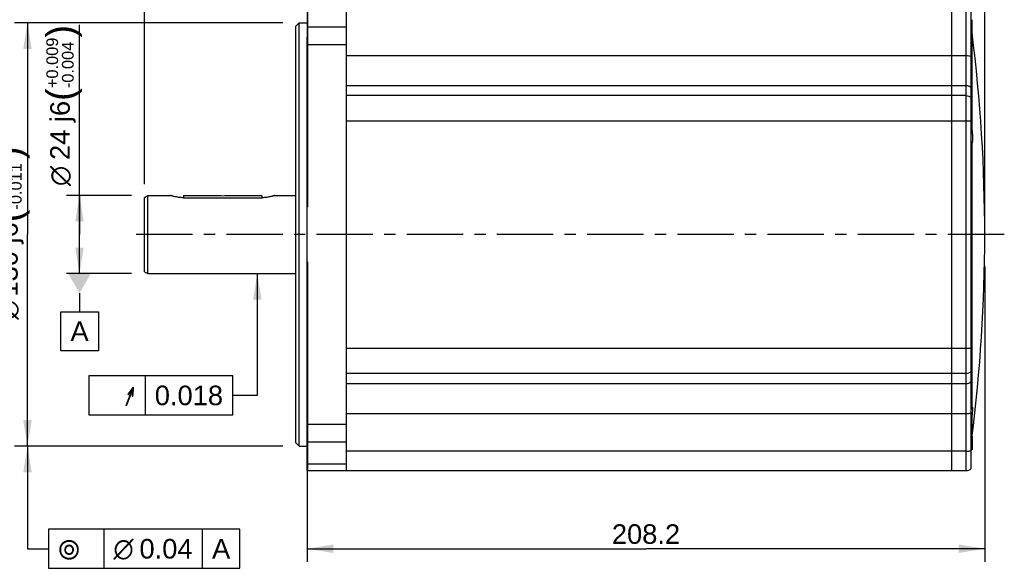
# Model space of a CAD drawing. Header units: millimetres. Extents: x 0 to 420, y 0 to 297.
# Tile 29 of 47: x 77 to 229, y 141 to 225. Entities that reach past the tile are written whole.
import ezdxf
from ezdxf.enums import TextEntityAlignment as Align

# ---------------------------------------------------------------- set-up
doc = ezdxf.new("R2010")
doc.units = ezdxf.units.MM
doc.header["$LTSCALE"] = 23.1
doc.linetypes.add('CENTER', pattern=[0.6, 0.375, -0.075, 0.075, -0.075])
doc.layers.get('0').update_dxf_attribs({"linetype": 'CONTINUOUS'})
for name, color, linetype in [('AXIS', 7, 'CONTINUOUS'), ('COMPONENTS', 7, 'CONTINUOUS'), ('DETAIL', 7, 'CONTINUOUS'), ('DIMENSION', 7, 'CONTINUOUS'), ('DPLANE', 7, 'CONTINUOUS')]:
    doc.layers.add(name, color=color, linetype=linetype)
doc.styles.get("Standard").update_dxf_attribs({"font": 'arial.ttf'})
doc.styles.add('TEXTSTYLE_3', font='arial.ttf')
doc.styles.add('TEXTSTYLE_4', font='gdt')
doc.dimstyles.new('DIMSTYLE_3', dxfattribs={"dimtxt": 3, "dimasz": 4, "dimexe": 0.18, "dimexo": 0.0625, "dimgap": 0.09, "dimtad": 1, "dimlfac": 2, "dimdsep": 46, "dimtxsty": 'STANDARD', "dimblk": '_FILLED', "dimblk1": '_FILLED', "dimblk2": '_FILLED', "dimcen": 0.09, "dimadec": 0, "dimazin": 0, "dimtp": 0.5, "dimtm": 0.5, "dimtfac": 1, "dimtofl": 0, "dimtmove": 0, "dimatfit": 3, "dimldrblk": '_FILLED', "dimfxl": 1, "dimtolj": 1, "dimarcsym": 0})
doc.dimstyles.new('DIMSTYLE_4', dxfattribs={"dimtxt": 3, "dimasz": 4, "dimexe": 0.18, "dimexo": 0.0625, "dimgap": 0.09, "dimtad": 1, "dimlfac": 2, "dimdsep": 46, "dimtxsty": 'STANDARD', "dimblk": '_FILLED', "dimblk1": '_FILLED', "dimblk2": '_FILLED', "dimcen": 0.09, "dimadec": 0, "dimazin": 0, "dimtp": 0.3, "dimtm": 0.3, "dimtfac": 1, "dimtofl": 0, "dimtmove": 0, "dimatfit": 3, "dimldrblk": '_FILLED', "dimfxl": 1, "dimtolj": 1, "dimarcsym": 0})
doc.dimstyles.new('DIMSTYLE_6', dxfattribs={"dimtxt": 3, "dimasz": 4, "dimexe": 0.18, "dimexo": 0.0625, "dimgap": 0.09, "dimtad": 1, "dimdec": 3, "dimlfac": 2, "dimdsep": 46, "dimtxsty": 'STANDARD', "dimblk": '_FILLED', "dimblk1": '_FILLED', "dimblk2": '_FILLED', "dimcen": 0.09, "dimadec": 0, "dimazin": 0, "dimtol": 1, "dimtp": 0.014, "dimtm": 0.011, "dimtfac": 0.6, "dimtdec": 3, "dimtofl": 0, "dimtmove": 0, "dimatfit": 3, "dimldrblk": '_FILLED', "dimfxl": 1, "dimtolj": 1, "dimarcsym": 0})
doc.dimstyles.new('DIMSTYLE_7', dxfattribs={"dimtxt": 3, "dimasz": 4, "dimexe": 0.18, "dimexo": 0.0625, "dimgap": 0.09, "dimtad": 1, "dimdec": 3, "dimlfac": 2, "dimdsep": 46, "dimtxsty": 'STANDARD', "dimblk": '_FILLED', "dimblk1": '_FILLED', "dimblk2": '_FILLED', "dimcen": 0.09, "dimadec": 0, "dimazin": 0, "dimtol": 1, "dimtp": 0.009, "dimtm": 0.004, "dimtfac": 0.6, "dimtdec": 3, "dimtofl": 0, "dimtmove": 0, "dimatfit": 3, "dimldrblk": '_FILLED', "dimfxl": 1, "dimtolj": 1, "dimarcsym": 0})
doc.dimstyles.get("Standard").update_dxf_attribs({"dimtxt": 3, "dimasz": 4, "dimexe": 0.18, "dimexo": 0.0625, "dimgap": 0.09, "dimtad": 1, "dimdec": 3, "dimdsep": 46, "dimtxsty": 'STANDARD', "dimblk": '_FILLED', "dimblk1": '_FILLED', "dimblk2": '_FILLED', "dimcen": 0.09, "dimadec": 0, "dimazin": 0, "dimtol": 1, "dimtp": 0.001, "dimtm": 0.001, "dimtfac": 1, "dimtdec": 3, "dimtofl": 0, "dimtmove": 0, "dimatfit": 3, "dimldrblk": '_FILLED', "dimfxl": 1, "dimtolj": 1, "dimarcsym": 0})

# ---------------------------------------------------------------- blocks, each defined once
blk = doc.blocks.new('_FILLED')
at = {"color": 0, "linetype": 'BYBLOCK'}
blk.add_solid([(0, 0), (-1, 0.1625), (-1, -0.1625)], dxfattribs=at)
blk = doc.blocks.new('*D6')
at = {"layer": 'DIMENSION', "color": 2, "linetype": 'CONTINUOUS'}
for p, q in [((96.66, 199.58), (96.66, 267.62)), ((121.66, 230.16), (121.66, 267.62)), ((96.66, 265.62), (109.16, 265.62)), ((121.66, 265.62), (109.16, 265.62))]:
    blk.add_line(p, q, dxfattribs=at)
at = {"layer": 'DIMENSION', "color": 2, "linetype": 'CONTINUOUS', "xscale": 4, "yscale": 4, "zscale": 4, "rotation": 180}
blk.add_blockref('_FILLED', (96.66, 265.62), dxfattribs=at)
at = {"layer": 'DIMENSION', "color": 2, "linetype": 'CONTINUOUS', "xscale": 4, "yscale": 4, "zscale": 4}
blk.add_blockref('_FILLED', (121.66, 265.62), dxfattribs=at)
at = {"layer": 'DIMENSION', "color": 2, "linetype": 'CONTINUOUS', "insert": (109.16, 269.37), "char_height": 3, "width": 4.6617, "attachment_point": 2, "line_spacing_factor": 0.9}
blk.add_mtext('50', dxfattribs=at)
blk = doc.blocks.new('*D8')
at = {"layer": 'DIMENSION', "color": 2, "linetype": 'CONTINUOUS'}
for p, q in [((225.76, 186.95), (225.76, 141.62)), ((121.66, 156.61), (121.66, 141.62)), ((121.66, 143.62), (173.71, 143.62)), ((225.76, 143.62), (173.71, 143.62))]:
    blk.add_line(p, q, dxfattribs=at)
at = {"layer": 'DIMENSION', "color": 2, "linetype": 'CONTINUOUS', "xscale": 4, "yscale": 4, "zscale": 4, "rotation": 180}
blk.add_blockref('_FILLED', (121.66, 143.62), dxfattribs=at)
at = {"layer": 'DIMENSION', "color": 2, "linetype": 'CONTINUOUS', "xscale": 4, "yscale": 4, "zscale": 4}
blk.add_blockref('_FILLED', (225.76, 143.62), dxfattribs=at)
at = {"layer": 'DIMENSION', "color": 2, "linetype": 'CONTINUOUS', "insert": (173.71, 147.37), "char_height": 3, "width": 10.4833, "attachment_point": 2, "line_spacing_factor": 0.9}
blk.add_mtext('208.2', dxfattribs=at)
blk = doc.blocks.new('*D9')
at = {"layer": 'DIMENSION', "color": 2, "linetype": 'CONTINUOUS'}
for p, q in [((208.66, 238.12), (208.66, 259.62)), ((225.76, 193.87), (225.76, 259.62)), ((208.66, 257.62), (217.21, 257.62)), ((225.76, 257.62), (217.21, 257.62))]:
    blk.add_line(p, q, dxfattribs=at)
at = {"layer": 'DIMENSION', "color": 2, "linetype": 'CONTINUOUS', "xscale": 4, "yscale": 4, "zscale": 4, "rotation": 180}
blk.add_blockref('_FILLED', (208.66, 257.62), dxfattribs=at)
at = {"layer": 'DIMENSION', "color": 2, "linetype": 'CONTINUOUS', "xscale": 4, "yscale": 4, "zscale": 4}
blk.add_blockref('_FILLED', (225.76, 257.62), dxfattribs=at)
at = {"layer": 'DIMENSION', "color": 2, "linetype": 'CONTINUOUS', "insert": (217.21, 261.37), "char_height": 3, "width": 8.1524, "attachment_point": 2, "line_spacing_factor": 0.9}
blk.add_mtext('34.2', dxfattribs=at)
blk = doc.blocks.new('*D11')
at = {"layer": 'DIMENSION', "color": 2, "linetype": 'CONTINUOUS'}
for p, q in [((175.16, 246.87), (175.16, 267.62)), ((225.76, 193.87), (225.76, 267.62)), ((175.16, 265.62), (200.46, 265.62)), ((225.76, 265.62), (200.46, 265.62))]:
    blk.add_line(p, q, dxfattribs=at)
at = {"layer": 'DIMENSION', "color": 2, "linetype": 'CONTINUOUS', "xscale": 4, "yscale": 4, "zscale": 4, "rotation": 180}
blk.add_blockref('_FILLED', (175.16, 265.62), dxfattribs=at)
at = {"layer": 'DIMENSION', "color": 2, "linetype": 'CONTINUOUS', "xscale": 4, "yscale": 4, "zscale": 4}
blk.add_blockref('_FILLED', (225.76, 265.62), dxfattribs=at)
at = {"layer": 'DIMENSION', "color": 2, "linetype": 'CONTINUOUS', "insert": (200.46, 269.37), "char_height": 3, "width": 10.4833, "attachment_point": 2, "line_spacing_factor": 0.9}
blk.add_mtext('101.2', dxfattribs=at)
blk = doc.blocks.new('*D13')
at = {"layer": 'DIMENSION', "color": 2, "linetype": 'CONTINUOUS'}
for p, q in [((117.91, 224.37), (76.66, 224.37)), ((78.66, 224.37), (78.66, 191.87)), ((78.66, 159.37), (78.66, 191.87)), ((117.91, 159.37), (76.66, 159.37))]:
    blk.add_line(p, q, dxfattribs=at)
at = {"layer": 'DIMENSION', "color": 2, "linetype": 'CONTINUOUS', "xscale": 4, "yscale": 4, "zscale": 4}
for p, rotation in [((78.66, 224.37), 90), ((78.66, 159.37), 270)]:
    blk.add_blockref('_FILLED', p, dxfattribs=dict(at, rotation=rotation))
at = {"layer": 'DIMENSION', "color": 2, "linetype": 'CONTINUOUS'}
for s, height, p in [(')', 4.2, (77.76, 204.42)), ('(', 4.2, (77.76, 194.72)), ('130 j6', 3, (77.16, 188.04))]:
    blk.add_text(s, height=height, rotation=90, dxfattribs=at).set_placement(p, align=Align.CENTER)
for s, height, style, p in [('+0.014', 1.8, 'TEXTSTYLE_3', (75.36, 199.57)), ('-0.011', 1.8, 'TEXTSTYLE_3', (77.76, 199.26)), ('n', 3, 'TEXTSTYLE_4', (77.16, 180.33))]:
    blk.add_text(s, height=height, rotation=90, dxfattribs=dict(at, style=style)).set_placement(p, align=Align.CENTER)
blk = doc.blocks.new('*D14')
at = {"layer": 'DIMENSION', "color": 2, "linetype": 'CONTINUOUS'}
for p, q in [((86.66, 191.87), (86.66, 224.04)), ((94.66, 197.87), (84.66, 197.87)), ((86.66, 197.87), (86.66, 191.87)), ((86.66, 185.87), (86.66, 191.87)), ((94.66, 185.87), (84.66, 185.87))]:
    blk.add_line(p, q, dxfattribs=at)
at = {"layer": 'DIMENSION', "color": 2, "linetype": 'CONTINUOUS', "xscale": 4, "yscale": 4, "zscale": 4}
for p, rotation in [((86.66, 197.87), 90), ((86.66, 185.87), 270)]:
    blk.add_blockref('_FILLED', p, dxfattribs=dict(at, rotation=rotation))
at = {"layer": 'DIMENSION', "color": 2, "linetype": 'CONTINUOUS'}
for s, height, p in [(')', 4.2, (85.76, 222.09)), ('(', 4.2, (85.76, 212.38)), ('24 j6', 3, (85.16, 203.31))]:
    blk.add_text(s, height=height, rotation=90, dxfattribs=at).set_placement(p)
for s, height, style, p in [('+0.009', 1.8, 'TEXTSTYLE_3', (83.36, 214.34)), ('-0.004', 1.8, 'TEXTSTYLE_3', (85.76, 214.34)), ('n', 3, 'TEXTSTYLE_4', (85.16, 199.31))]:
    blk.add_text(s, height=height, rotation=90, dxfattribs=dict(at, style=style)).set_placement(p)

msp = doc.modelspace()

# ---------------------------------------------------------------- linework, layer by layer
at = {"layer": 'AXIS', "color": 2, "linetype": 'CENTER'}
msp.add_line((228.76805, 191.86563), (93.66372, 191.86563), dxfattribs=at)
at = {"layer": 'COMPONENTS', "color": 7, "linetype": 'CONTINUOUS'}
for p, q in [((121.66372, 228.11563), (121.66372, 222.33349)), ((121.76372, 196.13031), (121.76372, 228.11563)), ((127.66372, 155.61563), (127.66372, 228.11563)), ((220.66372, 228.11563), (220.66372, 155.61563)), ((223.66372, 155.95419), (223.66372, 227.77707)), ((119.91372, 223.86563), (120.41372, 224.36563)), ((120.41372, 159.36563), (120.41372, 224.36563)), ((120.41372, 224.36563), (121.66372, 224.36563)), ((223.81372, 221.85194), (223.81372, 224.85194)), ((119.91372, 159.86563), (119.91372, 223.86563)), ((121.66372, 155.61563), (121.66372, 222.24015)), ((121.76372, 222.24015), (121.66372, 222.24015)), ((121.76372, 212.10516), (121.66372, 212.10516)), ((121.76372, 206.89937), (121.66372, 206.89937)), ((96.66372, 186.15459), (96.66372, 197.57667)), ((96.66378, 197.57685), (97.16379, 197.86552)), ((97.16372, 185.86563), (97.16372, 197.86563)), ((97.16372, 197.86563), (100.66372, 197.86563)), ((100.66372, 197.86563), (100.73152, 197.84337)), ((102.66372, 197.86563), (102.66372, 197.52248)), ((102.66372, 197.86563), (108.03872, 197.86563)), ((102.66372, 197.52248), (114.66372, 197.52248)), ((108.03872, 197.86563), (108.04974, 197.86449)), ((109.27784, 197.86451), (109.28872, 197.86563)), ((109.28872, 197.86563), (114.66372, 197.86563)), ((114.66372, 197.86563), (114.66372, 197.52248)), ((116.5983, 197.84414), (116.66372, 197.86563)), ((116.66372, 197.86563), (119.91372, 197.86563)), ((121.76372, 196.13031), (121.66372, 196.13031)), ((96.66378, 186.15441), (97.16379, 185.86574)), ((121.76372, 187.60095), (121.66372, 187.60095)), ((121.76372, 155.61563), (121.76372, 187.60095)), ((97.16372, 185.86563), (119.91372, 185.86563)), ((121.76372, 176.83189), (121.66372, 176.83189)), ((223.81372, 172.91252), (223.81372, 175.91244)), ((121.76372, 171.6261), (121.66372, 171.6261)), ((121.76372, 161.49111), (121.66372, 161.49111)), ((223.81372, 160.89906), (223.81372, 158.87932)), ((119.91372, 159.86563), (120.41372, 159.36563)), ((120.41372, 159.36563), (121.66372, 159.36563)), ((121.76372, 158.60549), (121.66372, 158.60549)), ((121.66372, 155.61563), (222.91372, 155.61563))]:
    msp.add_line(p, q, dxfattribs=at)
at = {"layer": 'COMPONENTS', "color": 9, "linetype": 'CONTINUOUS'}
for p, q in [((222.91372, 155.61563), (222.91372, 228.11563)), ((121.76372, 223.74223), (127.66372, 223.74223)), ((121.76372, 221.05788), (127.66372, 221.05788)), ((223.77769, 221.80185), (223.77769, 208.14123)), ((127.66372, 219.35045), (222.91372, 219.35045)), ((127.66372, 214.75425), (222.91372, 214.75425)), ((222.91372, 213.20002), (127.66372, 213.20002)), ((127.66372, 209.33632), (223.66372, 209.33632)), ((223.77769, 205.88004), (223.77769, 175.96325)), ((127.66372, 174.39494), (223.66372, 174.39494)), ((223.77769, 172.86172), (223.77769, 165.17001)), ((222.91372, 170.53123), (127.66372, 170.53123)), ((127.66372, 168.97701), (222.91372, 168.97701)), ((127.66372, 164.38081), (222.91372, 164.38081)), ((223.77769, 163.91661), (223.77769, 160.59981)), ((127.66372, 162.67338), (121.76372, 162.67338)), ((127.66372, 159.98903), (121.76372, 159.98903)), ((222.91372, 158.58035), (127.66372, 158.58035)), ((121.76372, 156.65011), (127.66372, 156.65011))]:
    msp.add_line(p, q, dxfattribs=at)
at = {"layer": 'COMPONENTS', "color": 7, "linetype": 'CONTINUOUS'}
for centre, radius, start, end in [((-21.33628, 191.86563), 247.1, 352.7308208, 7.1992904), ((221.58247, 223.35194), 2.68858, 320.7362814, 326.0882865), ((108.66372, 203.83186), 5.99887, 264.1255382, 275.8758268), ((221.58247, 174.41248), 2.68858, 33.9117135, 39.2637186), ((221.58247, 174.41248), 2.68858, 320.7362814, 326.0882865), ((217.99475, 165.25428), 5.88022, 357.6304462, 358.2673533), ((223.6537, 160.61563), 0.125, 270, 352.7308208), ((221.58247, 160.37932), 2.68858, 320.7362814, 326.0882865), ((222.91372, 156.61563), 1, 270, 318.5903779)]:
    msp.add_arc(centre, radius, start, end, dxfattribs=at)
at = {"layer": 'COMPONENTS', "color": 9, "linetype": 'CONTINUOUS'}
for points, knots in [([(222.91372, 219.35045), (223.05108, 219.35045), (223.30332, 219.33728), (223.55348, 219.29517), (223.66372, 219.26282)], [0, 0, 0, 0, 0.544529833, 1, 1, 1, 1]), ([(222.91372, 214.75425), (223.0538, 214.75425), (223.3356, 214.6967), (223.57026, 214.5296), (223.66372, 214.42723)], [0, 0, 0, 0, 0.502619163, 1, 1, 1, 1]), ([(222.91372, 213.20002), (223.0538, 213.20002), (223.3356, 213.14247), (223.57026, 212.97537), (223.66372, 212.873)], [0, 0, 0, 0, 0.502619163, 1, 1, 1, 1]), ([(222.91372, 170.53123), (223.0538, 170.53123), (223.3356, 170.58879), (223.57026, 170.75589), (223.66372, 170.85826)], [0, 0, 0, 0, 0.502619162, 1, 1, 1, 1]), ([(222.91372, 168.97701), (223.0538, 168.97701), (223.3356, 169.03456), (223.57026, 169.20166), (223.66372, 169.30403)], [0, 0, 0, 0, 0.502619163, 1, 1, 1, 1]), ([(222.91372, 164.38081), (223.05108, 164.38081), (223.30332, 164.39397), (223.55348, 164.43608), (223.66372, 164.46844)], [0, 0, 0, 0, 0.544529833, 1, 1, 1, 1]), ([(222.91372, 158.58035), (223.05108, 158.58035), (223.30332, 158.59352), (223.55348, 158.63563), (223.66372, 158.66798)], [0, 0, 0, 0, 0.544529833, 1, 1, 1, 1])]:
    msp.add_open_spline(points, degree=3, knots=knots, dxfattribs=at)
at = {"layer": 'COMPONENTS', "color": 7, "linetype": 'CONTINUOUS'}
for points, knots in [([(223.77769, 208.14123), (223.77435, 208.1668), (223.74726, 208.21962), (223.69199, 208.24071), (223.66372, 208.24273)], [0, 0, 0, 0, 0.476397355, 1, 1, 1, 1]), ([(223.77769, 208.14123), (223.8098, 207.89538), (223.85475, 207.39949), (223.87416, 206.90195), (223.87416, 206.65232)], [0, 0, 0, 0, 0.498301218, 1, 1, 1, 1]), ([(223.66372, 205.88178), (223.67478, 205.88173), (223.70926, 205.88138), (223.74371, 205.87963), (223.76713, 205.87955)], [0, 0, 0, 0, 0.320745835, 1, 1, 1, 1]), ([(223.76713, 205.87955), (223.76837, 205.87954), (223.77189, 205.8796), (223.77547, 205.87953), (223.77769, 205.88004)], [0, 0, 0, 0, 0.352491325, 1, 1, 1, 1]), ([(223.87416, 206.65232), (223.87416, 206.54792), (223.87103, 206.36199), (223.85453, 206.12463), (223.83096, 205.97459), (223.80467, 205.90259), (223.78657, 205.88208), (223.77769, 205.88004)], [0, 0, 0, 0, 0.396506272, 0.704896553, 0.90662367, 0.96541068, 1, 1, 1, 1]), ([(102.66372, 197.52248), (102.53278, 197.52248), (102.27573, 197.53149), (101.90414, 197.56954), (101.56351, 197.62557), (101.26619, 197.69056), (101.05053, 197.74712), (100.90696, 197.78884), (100.82306, 197.81406), (100.75714, 197.83555), (100.70849, 197.84973), (100.68075, 197.86166), (100.66643, 197.8635), (100.66372, 197.86563)], [0, 0, 0, 0, 0.192765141, 0.378269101, 0.549509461, 0.700646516, 0.826135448, 0.877620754, 0.920764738, 0.955022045, 0.979862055, 0.994928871, 1, 1, 1, 1]), ([(116.66372, 197.86563), (116.66419, 197.86636), (116.6578, 197.86282), (116.65348, 197.86272), (116.63962, 197.85738), (116.61488, 197.84972), (116.57027, 197.83493), (116.5044, 197.81429), (116.42048, 197.78876), (116.32015, 197.75971), (116.20414, 197.72805), (116.02196, 197.68196), (115.76392, 197.62557), (115.42331, 197.56954), (115.05172, 197.53149), (114.79467, 197.52248), (114.66372, 197.52248)], [0, 0, 0, 0, 0.001272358, 0.005071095, 0.011368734, 0.020137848, 0.044977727, 0.079234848, 0.122378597, 0.173863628, 0.233072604, 0.299357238, 0.450493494, 0.621732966, 0.807235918, 1, 1, 1, 1]), ([(223.77769, 165.17001), (223.77587, 165.1618), (223.75258, 165.12067), (223.70074, 165.10641), (223.66372, 165.10454)], [0, 0, 0, 0, 0.185051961, 1, 1, 1, 1]), ([(223.77769, 165.17001), (223.78433, 165.19998), (223.79631, 165.25138), (223.81566, 165.31846), (223.82977, 165.35571), (223.84316, 165.3778), (223.84963, 165.37779)], [0, 0, 0, 0, 0.413452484, 0.719271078, 0.912870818, 1, 1, 1, 1]), ([(223.86994, 165.01116), (223.86316, 164.84637), (223.83664, 164.48101), (223.8002, 164.11661), (223.77769, 163.91661)], [0, 0, 0, 0, 0.450387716, 1, 1, 1, 1]), ([(223.84963, 165.37779), (223.85496, 165.37778), (223.86483, 165.35741), (223.86884, 165.32385), (223.87389, 165.26309), (223.87416, 165.21682), (223.87416, 165.18973)], [0, 0, 0, 0, 0.082806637, 0.272241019, 0.579027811, 1, 1, 1, 1]), ([(223.87416, 165.18973), (223.87416, 165.18106), (223.87398, 165.14331), (223.87315, 165.10556), (223.87228, 165.07649)], [0, 0, 0, 0, 0.22953197, 1, 1, 1, 1]), ([(223.66372, 163.79584), (223.69291, 163.7984), (223.75091, 163.82857), (223.77439, 163.88729), (223.77769, 163.91661)], [0, 0, 0, 0, 0.498273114, 1, 1, 1, 1])]:
    msp.add_open_spline(points, degree=3, knots=knots, dxfattribs=at)
at = {"layer": 'DETAIL', "color": 2, "linetype": 'CONTINUOUS'}
for p, q in [((96.73002, 170.16329), (96.73002, 164.16329)), ((90.37371, 146.61563), (90.37371, 140.61563)), ((105.52613, 146.61563), (105.52613, 140.61563))]:
    msp.add_line(p, q, dxfattribs=at)
for points in [[(88.10502, 164.16329), (110.21329, 164.16329), (110.21329, 170.16329)], [(110.21329, 170.16329), (88.10502, 170.16329), (88.10502, 164.16329)], [(81.87371, 140.61563), (111.31423, 140.61563), (111.31423, 146.61563)], [(111.31423, 146.61563), (81.87371, 146.61563), (81.87371, 140.61563)]]:
    msp.add_lwpolyline(points, dxfattribs=at)
at = {"layer": 'DPLANE', "color": 2, "linetype": 'CONTINUOUS'}
for p, q in [((91.19718, 185.86563), (86.34214, 185.86563)), ((86.66372, 182.86563), (86.66372, 180.01495)), ((83.76967, 174.01495), (83.76967, 180.01495)), ((83.76967, 180.01495), (89.55777, 180.01495)), ((89.55777, 180.01495), (89.55777, 174.01495)), ((89.55777, 174.01495), (83.76967, 174.01495))]:
    msp.add_line(p, q, dxfattribs=at)
msp.add_solid([(88.39577, 185.86563), (84.93167, 185.86563), (86.66372, 182.86563)], dxfattribs=at)

# ---------------------------------------------------------------- texts
at = {"layer": 'DETAIL', "color": 2, "linetype": 'CONTINUOUS', "style": 'TEXTSTYLE_4'}
msp.add_text('h', height=3, dxfattribs=at).set_placement((95.23002, 165.66329), align=Align.RIGHT)
at = {"layer": 'DETAIL', "color": 2, "linetype": 'CONTINUOUS'}
msp.add_text('0.018', height=3, dxfattribs=at).set_placement((108.71329, 165.66329), align=Align.RIGHT)
at = {"layer": 'DETAIL', "color": 2, "linetype": 'CONTINUOUS', "style": 'TEXTSTYLE_4'}
for s, p in [('r', (83.37371, 142.11563)), ('n', (91.87371, 142.11563))]:
    msp.add_text(s, height=3, dxfattribs=at).set_placement(p)
at = {"layer": 'DETAIL', "color": 2, "linetype": 'CONTINUOUS'}
for s, p in [('0.04', (95.87371, 142.11563)), ('A', (107.02613, 142.11563))]:
    msp.add_text(s, height=3, dxfattribs=at).set_placement(p)
at = {"layer": 'DPLANE', "color": 2, "linetype": 'CONTINUOUS', "insert": (85.26967, 178.51495), "char_height": 3, "width": 2.7881041, "attachment_point": 1, "line_spacing_factor": 0.9}
msp.add_mtext('A', dxfattribs=at)

# ---------------------------------------------------------------- dimensions: what is measured, and where the dimension line sits
at = {"layer": 'DIMENSION', "color": 2, "linetype": 'CONTINUOUS'}
for base, p1, p2, picture, middle in [((121.66372, 265.61564), (96.66378, 199.57684), (121.66372, 230.15716), '*D6', (106.83289, 267.86564)), ((225.76372, 265.61564), (175.16372, 246.86563), (225.76372, 193.86563), '*D11', (195.22209, 267.86564)), ((225.76372, 257.61564), (208.66372, 238.11563), (225.76372, 193.86563), '*D9', (213.13751, 259.86564))]:
    dim = msp.add_linear_dim(base=base, p1=p1, p2=p2, dimstyle='DIMSTYLE_4', dxfattribs=at)
    dim.commit()
    dim.dimension.update_dxf_attribs({"geometry": picture, "text_midpoint": middle, "dimtype": 160})
for base, p1, p2, dimstyle, picture, middle in [((78.66372, 159.36563), (117.91372, 224.36563), (117.91372, 159.36563), 'DIMSTYLE_6', '*D13', (76.86035, 190.53544)), ((86.66372, 185.86563), (94.66372, 197.86563), (94.66372, 185.86563), 'DIMSTYLE_7', '*D14', (83.66372, 211.67452))]:
    dim = msp.add_linear_dim(base=base, p1=p1, p2=p2, angle=270, text='%%c<>', dimstyle=dimstyle, override={"dimpost": '<>j6'}, dxfattribs=at)
    dim.commit()
    dim.dimension.update_dxf_attribs({"geometry": picture, "text_midpoint": middle, "dimtype": 160})
dim = msp.add_linear_dim(base=(121.66372, 143.61563), p1=(225.76372, 186.94958), p2=(121.66372, 156.60549), angle=180, dimstyle='DIMSTYLE_3', dxfattribs=at)
dim.commit()
dim.dimension.update_dxf_attribs({"geometry": '*D8', "text_midpoint": (168.47209, 145.86563), "dimtype": 160})

# ---------------------------------------------------------------- leaders
at = {"layer": 'DETAIL', "color": 2, "linetype": 'CONTINUOUS'}
for points in [[(113.97942, 185.86563), (113.97942, 167.16329), (110.21329, 167.16329)], [(78.66372, 159.36563), (78.66372, 143.61563), (81.87371, 143.61563)]]:
    msp.add_leader(points, dimstyle='STANDARD', override={"dimtad": 0}, dxfattribs=at)

doc.saveas('drawing.dxf')
